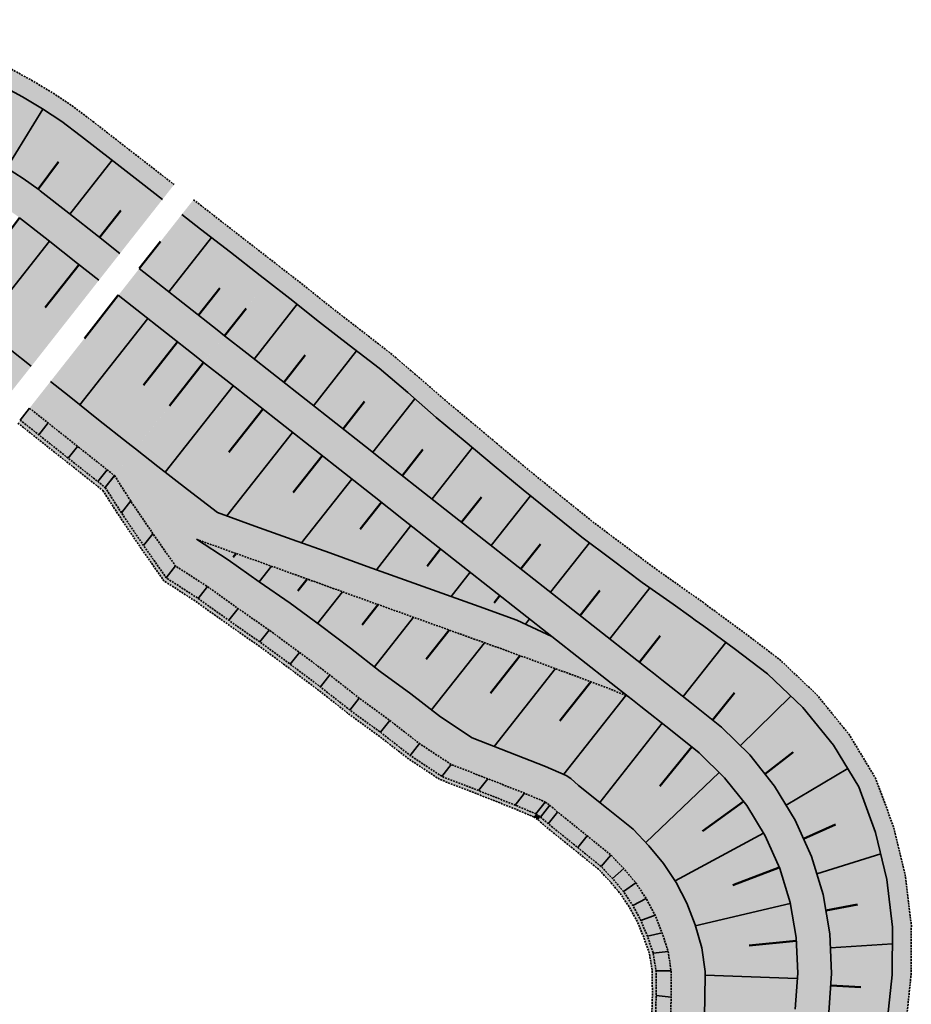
# Model space of a CAD drawing. Header units: metres. Extents: x 202556 to 220516, y 396023 to 402859.
# Tile 12 of 12: x 203007 to 203125, y 396436 to 396567. Entities that reach past the tile are written whole.
import ezdxf

# ---------------------------------------------------------------- set-up
doc = ezdxf.new("R2010")
doc.units = ezdxf.units.M
doc.linetypes.add('DASHED2', pattern=[0.375, 0.25, -0.125])
doc.layers.add('C3D-CORRIDOR', color=7, linetype='Continuous')
for name, color, linetype, lineweight in [('N-WA-GR-GRAS-V', 61, 'Continuous', 18), ('N-WA-GW-DIJK_KRUIN_BINNEN-G', 90, 'Continuous', 35), ('N-WA-GW-DIJK_KRUIN_BUITEN-G', 90, 'Continuous', 35), ('N-WA-GW-DIJK_TEEN_BINNEN-G', 90, 'Continuous', 35), ('N-WA-GW-DIJK_TEEN_BUITEN-G', 90, 'Continuous', 35), ('N-WA-GW-WATERBODEM-G', 122, 'Continuous', 35), ('N-WA-KG-ONDERHOUDGRENS_WATERSCHAP-G', 170, 'DASHED2', 35), ('N-WA-VH-VERHARDING_GRASBETONSTEEN-V', 75, 'Continuous', 18)]:
    doc.layers.add(name, color=color, linetype=linetype, lineweight=lineweight)
doc.layers.add('N-WA-GW-WATERBODEM-V', color=7, linetype='Continuous', lineweight=35, true_color=0x00cc99)

msp = doc.modelspace()

# ---------------------------------------------------------------- hatches: boundary and pattern name
at = {"layer": 'N-WA-GR-GRAS-V', "linetype": 'Continuous', "lineweight": 18}
for points in [[(202951.31, 396563.57), (202952.47, 396563.61), (202954.97, 396563.72), (202957.47, 396563.86), (202959.97, 396563.91), (202962.47, 396564.02), (202964.96, 396564.13), (202967.46, 396564.14), (202969.96, 396564.26), (202972.46, 396564.28), (202974.96, 396564.3), (202977.68, 396564.32), (202980.77, 396564.25), (202983.85, 396564.01), (202986.91, 396563.61), (202989.95, 396563.09), (202992.98, 396562.46), (202995.93, 396561.57), (202998.85, 396560.57), (203001.7, 396559.39), (203004.48, 396558.07), (203007.18, 396556.6), (203009.82, 396555.02), (203012.38, 396553.33), (203014.82, 396551.47), (203015.01, 396551.34), (203009.54, 396544.14), (203009.38, 396544.26), (203007.26, 396545.78), (203005.06, 396547.19), (203002.79, 396548.49), (203000.47, 396549.68), (202998.08, 396550.75), (202995.65, 396551.69), (202993.17, 396552.52), (202990.65, 396553.22), (202988.1, 396553.79), (202985.53, 396554.23), (202982.94, 396554.55), (202980.33, 396554.74), (202977.72, 396554.79), (202975.18, 396554.74), (202972.68, 396554.69), (202970.18, 396554.63), (202967.68, 396554.57), (202965.18, 396554.52), (202962.68, 396554.46), (202960.18, 396554.4), (202957.68, 396554.35), (202955.18, 396554.29), (202952.68, 396554.24), (202951.52, 396554.21), (202951.31, 396563.57)], [(202951.52, 396554.21), (202952.68, 396554.24), (202955.18, 396554.29), (202957.68, 396554.35), (202960.18, 396554.4), (202962.68, 396554.46), (202965.18, 396554.52), (202967.68, 396554.57), (202970.18, 396554.63), (202972.68, 396554.69), (202975.18, 396554.74), (202977.72, 396554.79), (202980.33, 396554.74), (202982.94, 396554.55), (202985.53, 396554.23), (202988.1, 396553.79), (202990.65, 396553.22), (202993.17, 396552.52), (202995.65, 396551.69), (202998.08, 396550.75), (203000.47, 396549.68), (203002.79, 396548.49), (203005.06, 396547.19), (203007.26, 396545.78), (203009.38, 396544.26), (203009.54, 396544.14), (203008.17, 396542.35), (203008.03, 396542.46), (203005.99, 396543.92), (203003.89, 396545.27), (203001.72, 396546.51), (202999.5, 396547.65), (202997.21, 396548.67), (202994.88, 396549.58), (202992.51, 396550.37), (202990.1, 396551.03), (202987.67, 396551.58), (202985.2, 396552.01), (202982.72, 396552.31), (202980.23, 396552.49), (202977.73, 396552.54), (202975.23, 396552.49), (202972.73, 396552.44), (202970.23, 396552.38), (202967.73, 396552.32), (202965.23, 396552.27), (202962.73, 396552.21), (202960.23, 396552.15), (202957.73, 396552.1), (202955.23, 396552.04), (202952.73, 396551.99), (202951.57, 396551.96), (202951.52, 396554.21)], [(202951.57, 396551.96), (202952.73, 396551.99), (202955.23, 396552.04), (202957.73, 396552.1), (202960.23, 396552.15), (202962.73, 396552.21), (202965.23, 396552.27), (202967.73, 396552.32), (202970.23, 396552.38), (202972.73, 396552.44), (202975.23, 396552.49), (202977.73, 396552.54), (202980.23, 396552.49), (202982.72, 396552.31), (202985.2, 396552.01), (202987.67, 396551.58), (202990.1, 396551.03), (202992.51, 396550.37), (202994.88, 396549.58), (202997.21, 396548.67), (202999.5, 396547.65), (203001.72, 396546.51), (203003.89, 396545.27), (203005.99, 396543.92), (203008.03, 396542.46), (203008.17, 396542.35), (203006.81, 396540.56), (203006.67, 396540.67), (203004.73, 396542.06), (203002.72, 396543.35), (203000.65, 396544.53), (202998.52, 396545.62), (202996.35, 396546.59), (202994.12, 396547.46), (202991.86, 396548.21), (202989.56, 396548.85), (202987.23, 396549.38), (202984.87, 396549.78), (202982.5, 396550.07), (202980.12, 396550.24), (202977.74, 396550.29), (202975.28, 396550.24), (202972.78, 396550.19), (202970.28, 396550.13), (202967.78, 396550.07), (202965.28, 396550.02), (202962.78, 396549.96), (202960.28, 396549.91), (202957.78, 396549.85), (202955.28, 396549.79), (202952.78, 396549.74), (202951.63, 396549.71), (202951.57, 396551.96)], [(203015.01, 396551.34), (203018.96, 396548.27), (203022.9, 396545.2), (203025.75, 396542.99), (203020.11, 396535.83), (203017.28, 396538.06), (203013.35, 396541.15), (203009.54, 396544.14), (203015.01, 396551.34)], [(203009.54, 396544.14), (203013.35, 396541.15), (203017.28, 396538.06), (203020.11, 396535.83), (203018.72, 396534.06), (203015.89, 396536.29), (203011.96, 396539.38), (203008.17, 396542.35), (203009.54, 396544.14)], [(203008.17, 396542.35), (203011.96, 396539.38), (203015.89, 396536.29), (203018.72, 396534.06), (203017.33, 396532.29), (203014.5, 396534.52), (203010.57, 396537.61), (203006.81, 396540.56), (203008.17, 396542.35)], [(203028.31, 396541), (203030.8, 396539.06), (203034.75, 396536), (203038.7, 396532.93), (203039.67, 396532.17), (203033.98, 396524.93), (203033, 396525.69), (203029.07, 396528.78), (203025.14, 396531.87), (203022.67, 396533.82), (203028.31, 396541)], [(203006.81, 396540.56), (203010.57, 396537.61), (203014.5, 396534.52), (203017.33, 396532.29), (203008.35, 396520.87), (203005.53, 396523.11), (203001.61, 396526.22), (202998.05, 396529.03), (203006.81, 396540.56)], [(203022.67, 396533.82), (203025.14, 396531.87), (203029.07, 396528.78), (203033, 396525.69), (203033.98, 396524.93), (203032.59, 396523.16), (203031.61, 396523.92), (203027.68, 396527.01), (203023.75, 396530.11), (203021.28, 396532.05), (203022.67, 396533.82)], [(203021.28, 396532.05), (203023.75, 396530.11), (203027.68, 396527.01), (203031.61, 396523.92), (203032.59, 396523.16), (203031.19, 396521.39), (203030.22, 396522.15), (203026.29, 396525.25), (203022.36, 396528.34), (203019.89, 396530.28), (203021.28, 396532.05)], [(203039.67, 396532.17), (203042.65, 396529.87), (203046.55, 396526.74), (203050.51, 396523.69), (203054.46, 396520.62), (203058.27, 396517.38), (203062.05, 396514.1), (203065.9, 396510.9), (203069.73, 396507.68), (203073.57, 396504.48), (203077.47, 396501.35), (203081.37, 396498.21), (203085.36, 396495.21), (203089.37, 396492.22), (203093.45, 396489.32), (203095.83, 396487.67), (203090.29, 396480.63), (203088.02, 396482.41), (203084.09, 396485.5), (203080.16, 396488.6), (203076.23, 396491.69), (203072.3, 396494.78), (203068.37, 396497.87), (203064.44, 396500.96), (203060.51, 396504.05), (203056.58, 396507.14), (203052.65, 396510.23), (203048.72, 396513.33), (203044.79, 396516.42), (203040.86, 396519.51), (203036.93, 396522.6), (203033.98, 396524.92), (203039.67, 396532.17)], [(203019.89, 396530.28), (203022.36, 396528.34), (203026.29, 396525.25), (203030.22, 396522.15), (203031.19, 396521.39), (203022.17, 396509.91), (203021.2, 396510.68), (203017.28, 396513.79), (203013.36, 396516.9), (203010.89, 396518.85), (203019.89, 396530.28)], [(203033.98, 396524.92), (203036.93, 396522.6), (203040.86, 396519.51), (203044.79, 396516.42), (203048.72, 396513.33), (203052.65, 396510.23), (203056.58, 396507.14), (203060.51, 396504.05), (203064.44, 396500.96), (203068.37, 396497.87), (203072.3, 396494.78), (203076.23, 396491.69), (203080.16, 396488.6), (203084.09, 396485.5), (203088.02, 396482.41), (203090.29, 396480.63), (203088.9, 396478.86), (203086.63, 396480.64), (203082.7, 396483.74), (203078.77, 396486.83), (203074.84, 396489.92), (203070.91, 396493.01), (203066.98, 396496.1), (203063.05, 396499.19), (203059.12, 396502.28), (203055.19, 396505.38), (203051.26, 396508.47), (203047.33, 396511.56), (203043.4, 396514.65), (203039.47, 396517.74), (203035.54, 396520.83), (203032.59, 396523.16), (203033.98, 396524.92)], [(203032.59, 396523.16), (203035.54, 396520.83), (203039.47, 396517.74), (203043.4, 396514.65), (203047.33, 396511.56), (203051.26, 396508.47), (203055.19, 396505.38), (203059.12, 396502.28), (203063.05, 396499.19), (203066.98, 396496.1), (203070.91, 396493.01), (203074.84, 396489.92), (203078.77, 396486.83), (203082.7, 396483.74), (203086.63, 396480.64), (203088.9, 396478.86), (203087.51, 396477.09), (203085.24, 396478.88), (203081.31, 396481.97), (203077.38, 396485.06), (203073.45, 396488.15), (203069.52, 396491.24), (203065.59, 396494.33), (203061.66, 396497.42), (203057.73, 396500.52), (203053.8, 396503.61), (203049.87, 396506.7), (203045.94, 396509.79), (203042.01, 396512.88), (203038.08, 396515.97), (203034.15, 396519.06), (203031.2, 396521.39), (203032.59, 396523.16)], [(203031.2, 396521.39), (203034.15, 396519.06), (203038.08, 396515.97), (203042.01, 396512.88), (203045.94, 396509.79), (203049.87, 396506.7), (203053.8, 396503.61), (203057.73, 396500.52), (203061.66, 396497.42), (203065.59, 396494.33), (203069.52, 396491.24), (203073.45, 396488.15), (203077.38, 396485.06), (203077.38, 396485.06), (203072.72, 396487.23), (203067.76, 396489.01), (203062.8, 396490.79), (203057.84, 396492.57), (203052.88, 396494.35), (203047.92, 396496.13), (203042.96, 396497.91), (203038, 396499.69), (203033.04, 396501.48), (203029.07, 396504.52), (203025.13, 396507.6), (203022.17, 396509.91), (203031.2, 396521.39)], [(203022.1, 396509.82), (203024.32, 396506.56), (203027.26, 396502.22), (203030.26, 396497.94), (203035.22, 396496.16), (203040.18, 396494.38), (203045.14, 396492.6), (203050.1, 396490.81), (203055.06, 396489.03), (203060.02, 396487.25), (203064.98, 396485.47), (203069.94, 396483.69), (203074.89, 396481.89), (203079.81, 396480.07), (203084.74, 396478.24), (203087.51, 396477.09), (203079.29, 396466.64), (203076.54, 396467.81), (203071.68, 396469.73), (203066.81, 396471.62), (203062.63, 396474.39), (203058.68, 396477.46), (203054.63, 396480.4), (203050.7, 396483.49), (203046.69, 396486.49), (203042.66, 396489.45), (203038.55, 396492.3), (203034.48, 396495.22), (203030.26, 396497.94), (203027.26, 396502.22), (203024.31, 396506.56), (203022.1, 396509.82), (203022.1, 396509.82)], [(203095.83, 396487.67), (203096.4, 396487.22), (203090.86, 396480.18), (203090.29, 396480.63), (203095.83, 396487.67)], [(203096.4, 396487.22), (203097.52, 396486.4), (203101.55, 396483.44), (203105.97, 396480.1), (203110.65, 396475.66), (203114.74, 396470.66), (203118.07, 396465.11), (203120.31, 396459.06), (203121.81, 396452.84), (203122.56, 396446.53), (203122.51, 396440.22), (203121.9, 396434.42), (203121.1, 396429.47), (203120.35, 396424.52), (203119.66, 396419.56), (203118.94, 396414.61), (203118.4, 396409.64), (203117.8, 396404.68), (203117.31, 396399.7), (203116.66, 396394.74), (203116.11, 396389.77), (203115.69, 396384.79), (203115.09, 396379.82), (203114.47, 396374.86), (203113.8, 396369.9), (203113.3, 396364.93), (203112.72, 396359.96), (203112.13, 396354.99), (203111.65, 396350.02), (203111.03, 396345.05), (203110.59, 396340.07), (203110.02, 396335.1), (203109.55, 396330.13), (203109.12, 396325.45), (203109.02, 396321.26), (203109.46, 396317.09), (203110.23, 396312.97), (203110.5, 396312.12), (203104.82, 396310.61), (203104.57, 396311.59), (203103.67, 396316.28), (203103.25, 396321.03), (203103.3, 396325.81), (203103.75, 396330.7), (203104.25, 396335.68), (203104.74, 396340.65), (203105.23, 396345.63), (203105.73, 396350.6), (203106.22, 396355.58), (203106.71, 396360.55), (203107.21, 396365.53), (203107.7, 396370.51), (203108.19, 396375.48), (203108.68, 396380.46), (203109.18, 396385.43), (203109.67, 396390.41), (203110.16, 396395.38), (203110.66, 396400.36), (203111.15, 396405.33), (203111.64, 396410.31), (203112.13, 396415.29), (203112.63, 396420.26), (203113.12, 396425.24), (203113.61, 396430.21), (203114.11, 396435.19), (203114.48, 396440.36), (203114.24, 396445.63), (203113.34, 396450.83), (203111.81, 396455.88), (203109.65, 396460.7), (203106.91, 396465.21), (203103.63, 396469.35), (203099.86, 396473.04), (203095.88, 396476.23), (203091.95, 396479.32), (203090.86, 396480.18), (203096.4, 396487.22)], [(203090.29, 396480.63), (203090.86, 396480.18), (203089.47, 396478.41), (203088.9, 396478.86), (203090.29, 396480.63)], [(203090.86, 396480.18), (203091.95, 396479.32), (203095.88, 396476.23), (203099.86, 396473.04), (203103.63, 396469.35), (203106.91, 396465.21), (203109.65, 396460.7), (203111.81, 396455.88), (203113.34, 396450.83), (203114.24, 396445.63), (203114.48, 396440.36), (203114.11, 396435.19), (203113.61, 396430.21), (203113.12, 396425.24), (203112.63, 396420.26), (203112.13, 396415.29), (203111.64, 396410.31), (203111.15, 396405.33), (203110.66, 396400.36), (203110.16, 396395.38), (203109.67, 396390.41), (203109.18, 396385.43), (203108.68, 396380.46), (203108.19, 396375.48), (203107.7, 396370.51), (203107.21, 396365.53), (203106.71, 396360.55), (203106.22, 396355.58), (203105.73, 396350.6), (203105.23, 396345.63), (203104.74, 396340.65), (203104.25, 396335.68), (203103.75, 396330.7), (203103.3, 396325.81), (203103.25, 396321.03), (203103.67, 396316.28), (203104.57, 396311.59), (203104.82, 396310.61), (203102.64, 396310.03), (203102.38, 396311.06), (203101.44, 396315.97), (203101, 396320.95), (203101.06, 396325.94), (203101.52, 396330.92), (203102.01, 396335.9), (203102.5, 396340.87), (203102.99, 396345.85), (203103.49, 396350.82), (203103.98, 396355.8), (203104.47, 396360.78), (203104.97, 396365.75), (203105.46, 396370.73), (203105.95, 396375.7), (203106.45, 396380.68), (203106.94, 396385.65), (203107.43, 396390.63), (203107.92, 396395.61), (203108.42, 396400.58), (203108.91, 396405.56), (203109.4, 396410.53), (203109.9, 396415.51), (203110.39, 396420.48), (203110.88, 396425.46), (203111.37, 396430.43), (203111.87, 396435.41), (203112.23, 396440.4), (203112, 396445.39), (203111.15, 396450.31), (203109.7, 396455.09), (203107.66, 396459.65), (203105.07, 396463.92), (203101.96, 396467.84), (203098.39, 396471.34), (203094.49, 396474.46), (203090.56, 396477.55), (203089.47, 396478.41), (203090.86, 396480.18)], [(203088.9, 396478.86), (203089.47, 396478.41), (203088.08, 396476.64), (203087.51, 396477.09), (203088.9, 396478.86)], [(203089.47, 396478.41), (203090.56, 396477.55), (203094.49, 396474.46), (203098.39, 396471.34), (203101.96, 396467.84), (203105.07, 396463.92), (203107.66, 396459.65), (203109.7, 396455.09), (203111.15, 396450.31), (203112, 396445.39), (203112.23, 396440.4), (203111.87, 396435.41), (203111.37, 396430.43), (203110.88, 396425.46), (203110.39, 396420.48), (203109.9, 396415.51), (203109.4, 396410.53), (203108.91, 396405.56), (203108.42, 396400.58), (203107.92, 396395.61), (203107.43, 396390.63), (203106.94, 396385.65), (203106.45, 396380.68), (203105.95, 396375.7), (203105.46, 396370.73), (203104.97, 396365.75), (203104.47, 396360.78), (203103.98, 396355.8), (203103.49, 396350.82), (203102.99, 396345.85), (203102.5, 396340.87), (203102.01, 396335.9), (203101.52, 396330.92), (203101.06, 396325.94), (203101, 396320.95), (203101.44, 396315.97), (203102.38, 396311.06), (203102.64, 396310.03), (203100.47, 396309.45), (203100.2, 396310.53), (203099.22, 396315.66), (203098.75, 396320.86), (203098.81, 396326.08), (203099.28, 396331.14), (203099.77, 396336.12), (203100.26, 396341.09), (203100.76, 396346.07), (203101.25, 396351.05), (203101.74, 396356.02), (203102.23, 396361), (203102.73, 396365.97), (203103.22, 396370.95), (203103.71, 396375.92), (203104.21, 396380.9), (203104.7, 396385.88), (203105.19, 396390.85), (203105.68, 396395.83), (203106.18, 396400.8), (203106.67, 396405.78), (203107.16, 396410.75), (203107.66, 396415.73), (203108.15, 396420.71), (203108.64, 396425.68), (203109.14, 396430.66), (203109.63, 396435.63), (203109.98, 396440.43), (203109.76, 396445.14), (203108.96, 396449.79), (203107.59, 396454.3), (203105.67, 396458.61), (203103.22, 396462.64), (203100.29, 396466.33), (203096.92, 396469.64), (203093.1, 396472.69), (203089.17, 396475.79), (203088.08, 396476.64), (203089.47, 396478.41)], [(203087.51, 396477.09), (203088.08, 396476.64), (203079.89, 396466.23), (203079.29, 396466.64), (203087.51, 396477.09)], [(203088.08, 396476.64), (203089.17, 396475.79), (203093.1, 396472.69), (203096.92, 396469.64), (203100.29, 396466.33), (203103.22, 396462.64), (203105.67, 396458.61), (203107.59, 396454.3), (203108.96, 396449.79), (203109.76, 396445.14), (203109.98, 396440.43), (203109.63, 396435.63), (203109.14, 396430.66), (203108.64, 396425.68), (203108.15, 396420.71), (203107.66, 396415.73), (203107.16, 396410.75), (203106.67, 396405.78), (203106.18, 396400.8), (203105.68, 396395.83), (203105.19, 396390.85), (203104.7, 396385.88), (203104.21, 396380.9), (203103.71, 396375.92), (203103.22, 396370.95), (203102.73, 396365.97), (203102.23, 396361), (203101.74, 396356.02), (203101.25, 396351.05), (203100.76, 396346.07), (203100.26, 396341.09), (203099.77, 396336.12), (203099.28, 396331.14), (203098.81, 396326.08), (203098.75, 396320.86), (203099.22, 396315.66), (203100.2, 396310.53), (203100.47, 396309.45), (203090.49, 396306.79), (203090.22, 396308.1), (203089.04, 396314.24), (203088.77, 396320.47), (203089.17, 396326.67), (203089.82, 396332.08), (203090.42, 396337.05), (203090.96, 396342.02), (203091.49, 396346.99), (203091.77, 396351.99), (203092.16, 396356.97), (203092.63, 396361.95), (203093.1, 396366.93), (203093.41, 396371.92), (203093.8, 396376.91), (203094.18, 396381.89), (203094.56, 396386.88), (203094.98, 396391.86), (203095.31, 396396.86), (203095.57, 396401.85), (203096.03, 396406.83), (203096.47, 396411.81), (203096.86, 396416.8), (203097.16, 396421.79), (203097.36, 396426.8), (203097.54, 396431.81), (203097.68, 396436.82), (203097.69, 396440.64), (203097.27, 396443.79), (203096.38, 396446.81), (203095.27, 396449.7), (203093.86, 396452.42), (203092.19, 396454.97), (203090.26, 396457.31), (203088.15, 396459.49), (203084.83, 396462.18), (203080.93, 396465.31), (203079.89, 396466.23), (203088.08, 396476.64)]]:
    msp.add_hatch(color=61, dxfattribs=at).paths.add_polyline_path(points, flags=0)
at = {"layer": 'N-WA-GW-WATERBODEM-V', "linetype": 'Continuous', "lineweight": 35, "true_color": 0x00cc99}
for points in [[(203008.11, 396515.32), (203010.58, 396513.36), (203014.5, 396510.25), (203018.42, 396507.15), (203019.39, 396506.38), (203018.15, 396504.81), (203017.18, 396505.58), (203013.26, 396508.68), (203009.34, 396511.79), (203006.87, 396513.75), (203008.11, 396515.32)], [(203076.51, 396463.11), (203077.11, 396462.69), (203075.87, 396461.12), (203075.27, 396461.53), (203076.51, 396463.11)], [(203077.11, 396462.69), (203078.15, 396461.78), (203082.05, 396458.64), (203085.21, 396456.08), (203086.91, 396454.29), (203088.5, 396452.4), (203089.88, 396450.33), (203091.06, 396448.12), (203092, 396445.77), (203092.8, 396443.31), (203093.19, 396440.72), (203093.2, 396437.26), (203093.06, 396432.25), (203092.88, 396427.24), (203092.68, 396422.24), (203092.38, 396417.24), (203091.99, 396412.26), (203091.55, 396407.28), (203091.09, 396402.3), (203090.83, 396397.3), (203090.5, 396392.31), (203090.08, 396387.32), (203089.7, 396382.34), (203089.32, 396377.35), (203088.93, 396372.36), (203088.62, 396367.37), (203088.15, 396362.39), (203087.68, 396357.41), (203087.29, 396352.43), (203087.02, 396347.43), (203086.48, 396342.46), (203085.94, 396337.49), (203085.34, 396332.52), (203084.68, 396326.95), (203084.27, 396320.3), (203084.59, 396313.61), (203085.85, 396307.03), (203086.14, 396305.64), (203084.21, 396305.12), (203083.91, 396306.56), (203082.6, 396313.34), (203082.27, 396320.22), (203082.68, 396327.07), (203083.35, 396332.72), (203083.95, 396337.69), (203084.49, 396342.66), (203085.03, 396347.63), (203085.3, 396352.63), (203085.69, 396357.61), (203086.16, 396362.59), (203086.63, 396367.57), (203086.94, 396372.56), (203087.33, 396377.55), (203087.71, 396382.53), (203088.09, 396387.52), (203088.51, 396392.5), (203088.84, 396397.5), (203089.1, 396402.49), (203089.56, 396407.47), (203090, 396412.45), (203090.39, 396417.44), (203090.69, 396422.44), (203090.89, 396427.44), (203091.07, 396432.45), (203091.21, 396437.46), (203091.19, 396440.75), (203090.81, 396443.09), (203090.05, 396445.31), (203089.18, 396447.42), (203088.1, 396449.4), (203086.86, 396451.26), (203085.43, 396452.96), (203083.9, 396454.57), (203080.81, 396457.07), (203076.91, 396460.21), (203075.87, 396461.12), (203077.11, 396462.69)]]:
    msp.add_hatch(color=122, dxfattribs=at).paths.add_polyline_path(points, flags=0)
msp.add_hatch(color=122, dxfattribs=at).paths.add_polyline_path([(203019.39, 396506.38), (203021.53, 396503.02), (203024.48, 396498.68), (203027.48, 396494.4), (203031.7, 396491.68), (203035.77, 396488.77), (203039.88, 396485.91), (203043.91, 396482.95), (203047.92, 396479.96), (203051.85, 396476.87), (203055.89, 396473.92), (203059.84, 396470.85), (203064.03, 396468.08), (203068.9, 396466.19), (203073.75, 396464.28), (203076.51, 396463.11), (203075.27, 396461.53), (203072.52, 396462.7), (203067.66, 396464.62), (203062.79, 396466.51), (203058.61, 396469.28), (203054.66, 396472.35), (203050.61, 396475.29), (203046.68, 396478.38), (203042.68, 396481.38), (203038.64, 396484.34), (203034.53, 396487.2), (203030.46, 396490.11), (203026.24, 396492.83), (203023.24, 396497.11), (203020.3, 396501.45), (203018.15, 396504.81)])
at = {"layer": 'N-WA-VH-VERHARDING_GRASBETONSTEEN-V', "linetype": 'Continuous', "lineweight": 18}
for points in [[(202951.26, 396566.07), (202952.42, 396566.11), (202954.91, 396566.22), (202957.41, 396566.35), (202959.91, 396566.41), (202962.41, 396566.52), (202964.91, 396566.63), (202967.41, 396566.64), (202969.91, 396566.76), (202972.41, 396566.78), (202974.91, 396566.8), (202977.67, 396566.82), (202980.89, 396566.75), (202984.09, 396566.5), (202987.27, 396566.09), (202990.44, 396565.54), (202993.58, 396564.89), (202996.66, 396563.96), (202999.7, 396562.92), (203002.66, 396561.7), (203005.56, 396560.33), (203008.37, 396558.8), (203011.12, 396557.16), (203013.78, 396555.4), (203016.33, 396553.47), (203016.52, 396553.33), (203015.01, 396551.34), (203014.82, 396551.47), (203012.38, 396553.33), (203009.82, 396555.02), (203007.18, 396556.6), (203004.48, 396558.07), (203001.7, 396559.39), (202998.85, 396560.57), (202995.93, 396561.57), (202992.98, 396562.46), (202989.95, 396563.09), (202986.91, 396563.61), (202983.85, 396564.01), (202980.77, 396564.25), (202977.68, 396564.32), (202974.96, 396564.3), (202972.46, 396564.28), (202969.96, 396564.26), (202967.46, 396564.14), (202964.96, 396564.13), (202962.47, 396564.02), (202959.97, 396563.91), (202957.47, 396563.86), (202954.97, 396563.72), (202952.47, 396563.61), (202951.31, 396563.57), (202951.26, 396566.07)], [(203016.52, 396553.33), (203020.5, 396550.23), (203024.45, 396547.17), (203027.29, 396544.96), (203025.75, 396542.99), (203022.9, 396545.2), (203018.96, 396548.27), (203015.01, 396551.34), (203016.52, 396553.33)], [(203029.86, 396542.96), (203032.34, 396541.03), (203036.29, 396537.96), (203040.24, 396534.89), (203041.22, 396534.13), (203039.67, 396532.17), (203038.7, 396532.93), (203034.75, 396536), (203030.8, 396539.06), (203028.31, 396541), (203029.86, 396542.96)], [(203041.22, 396534.13), (203044.2, 396531.83), (203048.1, 396528.7), (203052.06, 396525.65), (203056.01, 396522.58), (203059.82, 396519.34), (203063.6, 396516.06), (203067.45, 396512.87), (203071.27, 396509.64), (203075.12, 396506.45), (203079.02, 396503.31), (203082.91, 396500.18), (203086.91, 396497.17), (203090.92, 396494.19), (203095, 396491.28), (203097.38, 396489.63), (203095.83, 396487.67), (203093.45, 396489.32), (203089.37, 396492.22), (203085.36, 396495.21), (203081.37, 396498.21), (203077.47, 396501.35), (203073.57, 396504.48), (203069.73, 396507.68), (203065.9, 396510.9), (203062.05, 396514.1), (203058.27, 396517.38), (203054.46, 396520.62), (203050.51, 396523.69), (203046.55, 396526.74), (203042.65, 396529.87), (203039.67, 396532.17), (203041.22, 396534.13)], [(202998.05, 396529.03), (203001.61, 396526.22), (203005.53, 396523.11), (203008.35, 396520.87), (203005.56, 396517.34), (203002.74, 396519.57), (202998.83, 396522.68), (202995.33, 396525.45), (202998.05, 396529.03)], [(203010.89, 396518.85), (203013.36, 396516.9), (203017.28, 396513.79), (203021.2, 396510.68), (203022.17, 396509.91), (203019.39, 396506.38), (203018.42, 396507.15), (203014.5, 396510.25), (203010.58, 396513.36), (203008.11, 396515.32), (203010.89, 396518.85)], [(203006.87, 396513.75), (203009.34, 396511.79), (203013.26, 396508.68), (203017.18, 396505.58), (203018.15, 396504.81), (203017.84, 396504.41), (203016.87, 396505.18), (203012.95, 396508.29), (203009.03, 396511.39), (203006.57, 396513.35), (203006.87, 396513.75)], [(203022.1, 396509.82), (203024.31, 396506.56), (203027.26, 396502.22), (203030.26, 396497.94), (203034.48, 396495.22), (203038.55, 396492.3), (203042.66, 396489.45), (203046.69, 396486.49), (203050.7, 396483.49), (203054.63, 396480.4), (203058.68, 396477.46), (203062.63, 396474.39), (203066.81, 396471.62), (203071.68, 396469.73), (203076.54, 396467.81), (203079.29, 396466.64), (203076.51, 396463.11), (203073.75, 396464.28), (203068.9, 396466.19), (203064.03, 396468.08), (203059.84, 396470.85), (203055.89, 396473.92), (203051.85, 396476.87), (203047.92, 396479.96), (203043.91, 396482.95), (203039.88, 396485.91), (203035.77, 396488.77), (203031.7, 396491.68), (203027.48, 396494.4), (203024.48, 396498.68), (203021.53, 396503.02), (203019.32, 396506.29), (203022.1, 396509.82)], [(203022.17, 396509.91), (203025.13, 396507.6), (203029.07, 396504.52), (203033.04, 396501.48), (203038, 396499.69), (203042.96, 396497.91), (203047.92, 396496.13), (203052.88, 396494.35), (203057.84, 396492.57), (203062.8, 396490.79), (203067.76, 396489.01), (203072.72, 396487.23), (203077.38, 396485.06), (203081.31, 396481.97), (203085.24, 396478.88), (203087.51, 396477.09), (203087.51, 396477.09), (203084.74, 396478.24), (203079.81, 396480.07), (203074.89, 396481.89), (203069.94, 396483.69), (203064.98, 396485.47), (203060.02, 396487.25), (203055.06, 396489.03), (203050.1, 396490.81), (203045.14, 396492.6), (203040.18, 396494.38), (203035.22, 396496.16), (203030.26, 396497.94), (203027.26, 396502.22), (203024.31, 396506.56), (203022.1, 396509.82), (203022.17, 396509.91)], [(203097.38, 396489.63), (203097.95, 396489.18), (203096.4, 396487.22), (203095.83, 396487.67), (203097.38, 396489.63)], [(203097.95, 396489.18), (203099.07, 396488.37), (203103.1, 396485.4), (203107.6, 396481.99), (203112.51, 396477.34), (203116.79, 396472.08), (203120.29, 396466.28), (203122.65, 396459.94), (203124.24, 396453.42), (203125.05, 396446.8), (203125.01, 396440.18), (203124.39, 396434.17), (203123.59, 396429.22), (203122.84, 396424.27), (203122.15, 396419.32), (203121.43, 396414.36), (203120.88, 396409.39), (203120.28, 396404.43), (203119.8, 396399.45), (203119.14, 396394.49), (203118.6, 396389.52), (203118.17, 396384.54), (203117.57, 396379.58), (203116.96, 396374.61), (203116.29, 396369.65), (203115.79, 396364.68), (203115.2, 396359.71), (203114.61, 396354.75), (203114.14, 396349.77), (203113.52, 396344.81), (203113.07, 396339.83), (203112.51, 396334.86), (203112.04, 396329.88), (203111.62, 396325.3), (203111.52, 396321.35), (203111.94, 396317.43), (203112.66, 396313.56), (203112.91, 396312.76), (203110.5, 396312.12), (203110.23, 396312.97), (203109.46, 396317.09), (203109.02, 396321.26), (203109.12, 396325.45), (203109.55, 396330.13), (203110.02, 396335.1), (203110.59, 396340.07), (203111.03, 396345.05), (203111.65, 396350.02), (203112.13, 396354.99), (203112.72, 396359.96), (203113.3, 396364.93), (203113.8, 396369.9), (203114.47, 396374.86), (203115.09, 396379.82), (203115.69, 396384.79), (203116.11, 396389.77), (203116.66, 396394.74), (203117.31, 396399.7), (203117.8, 396404.68), (203118.4, 396409.64), (203118.94, 396414.61), (203119.66, 396419.56), (203120.35, 396424.52), (203121.1, 396429.47), (203121.9, 396434.42), (203122.51, 396440.22), (203122.56, 396446.53), (203121.81, 396452.84), (203120.31, 396459.06), (203118.07, 396465.11), (203114.74, 396470.66), (203110.65, 396475.66), (203105.97, 396480.1), (203101.55, 396483.44), (203097.52, 396486.4), (203096.4, 396487.22), (203097.95, 396489.18)], [(203079.29, 396466.64), (203079.89, 396466.23), (203077.11, 396462.69), (203076.51, 396463.11), (203079.29, 396466.64)], [(203079.89, 396466.23), (203080.93, 396465.31), (203084.83, 396462.18), (203088.15, 396459.49), (203090.26, 396457.31), (203092.19, 396454.97), (203093.86, 396452.42), (203095.27, 396449.7), (203096.38, 396446.81), (203097.27, 396443.79), (203097.69, 396440.64), (203097.68, 396436.82), (203097.54, 396431.81), (203097.36, 396426.8), (203097.16, 396421.79), (203096.86, 396416.8), (203096.47, 396411.81), (203096.03, 396406.83), (203095.57, 396401.85), (203095.31, 396396.86), (203094.98, 396391.86), (203094.56, 396386.88), (203094.18, 396381.89), (203093.8, 396376.91), (203093.41, 396371.92), (203093.1, 396366.93), (203092.63, 396361.95), (203092.16, 396356.97), (203091.77, 396351.99), (203091.49, 396346.99), (203090.96, 396342.02), (203090.42, 396337.05), (203089.82, 396332.08), (203089.17, 396326.67), (203088.77, 396320.47), (203089.04, 396314.24), (203090.22, 396308.1), (203090.49, 396306.79), (203086.14, 396305.64), (203085.85, 396307.03), (203084.59, 396313.61), (203084.27, 396320.3), (203084.68, 396326.95), (203085.34, 396332.52), (203085.94, 396337.49), (203086.48, 396342.46), (203087.02, 396347.43), (203087.29, 396352.43), (203087.68, 396357.41), (203088.15, 396362.39), (203088.62, 396367.37), (203088.93, 396372.36), (203089.32, 396377.35), (203089.7, 396382.34), (203090.08, 396387.32), (203090.5, 396392.31), (203090.83, 396397.3), (203091.09, 396402.3), (203091.55, 396407.28), (203091.99, 396412.26), (203092.38, 396417.24), (203092.68, 396422.24), (203092.88, 396427.24), (203093.06, 396432.25), (203093.2, 396437.26), (203093.19, 396440.72), (203092.8, 396443.31), (203092, 396445.77), (203091.06, 396448.12), (203089.88, 396450.33), (203088.5, 396452.4), (203086.91, 396454.29), (203085.21, 396456.08), (203082.05, 396458.64), (203078.15, 396461.78), (203077.11, 396462.69), (203079.89, 396466.23)], [(203075.27, 396461.53), (203075.87, 396461.12), (203075.56, 396460.73), (203074.97, 396461.14), (203075.27, 396461.53)], [(203075.87, 396461.12), (203076.91, 396460.21), (203080.81, 396457.07), (203083.9, 396454.57), (203085.43, 396452.96), (203086.86, 396451.26), (203088.1, 396449.4), (203089.18, 396447.42), (203090.05, 396445.31), (203090.81, 396443.09), (203091.19, 396440.75), (203091.21, 396437.46), (203091.07, 396432.45), (203090.89, 396427.44), (203090.69, 396422.44), (203090.39, 396417.44), (203090, 396412.45), (203089.56, 396407.47), (203089.1, 396402.49), (203088.84, 396397.5), (203088.51, 396392.5), (203088.09, 396387.52), (203087.71, 396382.53), (203087.33, 396377.55), (203086.94, 396372.56), (203086.63, 396367.57), (203086.16, 396362.59), (203085.69, 396357.61), (203085.3, 396352.63), (203085.03, 396347.63), (203084.49, 396342.66), (203083.95, 396337.69), (203083.35, 396332.72), (203082.68, 396327.07), (203082.27, 396320.22), (203082.6, 396313.34), (203083.91, 396306.56), (203084.21, 396305.12), (203083.73, 396304.99), (203083.42, 396306.44), (203082.11, 396313.27), (203081.77, 396320.2), (203082.18, 396327.1), (203082.85, 396332.77), (203083.45, 396337.74), (203083.99, 396342.71), (203084.53, 396347.68), (203084.8, 396352.68), (203085.19, 396357.66), (203085.67, 396362.64), (203086.13, 396367.62), (203086.44, 396372.61), (203086.83, 396377.6), (203087.21, 396382.58), (203087.6, 396387.57), (203088.01, 396392.55), (203088.34, 396397.55), (203088.6, 396402.54), (203089.07, 396407.52), (203089.51, 396412.5), (203089.89, 396417.49), (203090.19, 396422.48), (203090.39, 396427.49), (203090.57, 396432.5), (203090.71, 396437.51), (203090.69, 396440.76), (203090.31, 396443.04), (203089.56, 396445.19), (203088.72, 396447.24), (203087.66, 396449.17), (203086.45, 396450.97), (203085.06, 396452.62), (203083.57, 396454.19), (203080.5, 396456.68), (203076.61, 396459.81), (203075.57, 396460.73), (203075.87, 396461.12)]]:
    msp.add_hatch(color=75, dxfattribs=at).paths.add_polyline_path(points, flags=0)
msp.add_hatch(color=75, dxfattribs=at).paths.add_polyline_path([(203018.15, 396504.81), (203020.3, 396501.45), (203023.24, 396497.11), (203026.24, 396492.83), (203030.46, 396490.11), (203034.53, 396487.2), (203038.64, 396484.34), (203042.68, 396481.38), (203046.68, 396478.38), (203050.61, 396475.29), (203054.66, 396472.35), (203058.61, 396469.28), (203062.79, 396466.51), (203067.66, 396464.62), (203072.52, 396462.7), (203075.27, 396461.53), (203074.96, 396461.14), (203072.21, 396462.31), (203067.36, 396464.23), (203062.48, 396466.12), (203058.3, 396468.89), (203054.35, 396471.95), (203050.3, 396474.9), (203046.37, 396477.99), (203042.37, 396480.98), (203038.33, 396483.94), (203034.22, 396486.8), (203030.15, 396489.71), (203025.93, 396492.44), (203022.93, 396496.72), (203019.99, 396501.06), (203017.84, 396504.41)])

# ---------------------------------------------------------------- linework, layer by layer
at = {"layer": 'C3D-CORRIDOR', "color": 7, "linetype": 'Continuous', "lineweight": 35}
for p, q in [((203005.11, 396547.16, 16.1), (203009.88, 396554.98, 13.05)), ((203013.47, 396541.06, 16.1), (203019.07, 396548.18, 13.08)), ((203010.75, 396537.47, 16.1), (203001.78, 396526.08, 13.2)), ((203026.6, 396530.73, 16.1), (203032.26, 396537.93, 13.05)), ((203037.91, 396521.83, 16.1), (203043.62, 396529.09, 13.02)), ((203023.81, 396527.19, 16.1), (203014.81, 396515.75, 13.19)), ((203045.77, 396515.65, 16.1), (203051.49, 396522.93, 13.01)), ((203035.13, 396518.3, 16.1), (203026.11, 396506.84, 13.18)), ((203053.63, 396509.47, 16.1), (203059.21, 396516.56, 13.09)), ((203042.99, 396512.11, 16.1), (203034.27, 396501.03, 13.28)), ((203061.49, 396503.29, 16.1), (203066.85, 396510.1, 13.21)), ((203050.84, 396505.93, 16.1), (203044.19, 396497.47, 13.95)), ((203069.35, 396497.1, 16.1), (203074.54, 396503.7, 13.3)), ((203058.7, 396499.75, 16.1), (203054.11, 396493.91, 14.61)), ((203030.73, 396497.64, 13.24), (203030.81, 396497.74, 13.23)), ((203077.21, 396490.92, 16.1), (203082.36, 396497.47, 13.32)), ((203040.22, 396494.36, 13.87), (203038.58, 396492.28, 13.34)), ((203066.56, 396493.57, 16.1), (203064.03, 396490.35, 15.28)), ((203085.07, 396484.74, 16.1), (203090.39, 396491.5, 13.23)), ((203049.63, 396490.98, 14.5), (203046.31, 396486.77, 13.43)), ((203059.04, 396487.6, 15.13), (203053.86, 396481.01, 13.46)), ((203074.42, 396487.38, 16.1), (203073.88, 396486.69, 15.92)), ((203068.45, 396484.22, 15.76), (203061.44, 396475.31, 13.5)), ((203094.79, 396477.09, 16.1), (203100.44, 396484.26, 13.06)), ((203077.85, 396480.8, 16.1), (203069.74, 396470.48, 13.48)), ((203087.19, 396477.22, 16.1), (203078.97, 396466.78, 13.44)), ((203102.37, 396470.58, 16.1), (203109.08, 396477.15, 12.96)), ((203092.01, 396473.55, 16.1), (203083.75, 396463.05, 13.43)), ((203099.58, 396467.03, 16.1), (203089.82, 396457.76, 13.4)), ((203108.45, 396462.68, 16.1), (203116.61, 396467.55, 12.93)), ((203105.45, 396458.97, 16.1), (203093.71, 396452.65, 13.43)), ((203112.5, 396453.58, 16.1), (203120.99, 396456.22, 13.13)), ((203108.99, 396449.65, 16.1), (203096.4, 396446.71, 13.51)), ((203114.32, 396443.78, 16.1), (203122.54, 396444.31, 13.35)), ((203109.93, 396439.72, 16.1), (203097.69, 396440.16, 13.65))]:
    msp.add_line(p, q, dxfattribs=at)
at = {"layer": 'C3D-CORRIDOR', "color": 7, "linetype": 'Continuous', "lineweight": 50}
for p, q in [((203009.25, 396544.35, 16.1), (203011.96, 396547.97, 14.59)), ((203017.4, 396537.96, 16.1), (203020.21, 396541.54, 14.58)), ((203006.81, 396540.56, 16.1), (203002.43, 396534.8, 14.65)), ((203022.67, 396533.82, 16.1), (203025.49, 396537.41, 14.58)), ((203014.68, 396534.38, 16.1), (203010.19, 396528.68, 14.65)), ((203030.53, 396527.64, 16.1), (203033.37, 396531.25, 14.57)), ((203019.89, 396530.28, 16.1), (203015.39, 396524.57, 14.65)), ((203033.98, 396524.92, 16.1), (203036.83, 396528.55, 14.56)), ((203027.74, 396524.1, 16.1), (203023.24, 396518.37, 14.64)), ((203031.2, 396521.39, 16.1), (203026.68, 396515.65, 14.64)), ((203041.84, 396518.74, 16.1), (203044.69, 396522.36, 14.56)), ((203049.7, 396512.56, 16.1), (203052.55, 396516.19, 14.56)), ((203039.06, 396515.21, 16.1), (203034.56, 396509.49, 14.64)), ((203057.56, 396506.38, 16.1), (203060.28, 396509.84, 14.63)), ((203046.92, 396509.02, 16.1), (203043.07, 396504.14, 14.86)), ((203065.42, 396500.19, 16.1), (203068.05, 396503.54, 14.68)), ((203054.77, 396502.84, 16.1), (203051.96, 396499.27, 15.19)), ((203062.63, 396496.66, 16.1), (203060.85, 396494.39, 15.52)), ((203073.28, 396494.01, 16.1), (203075.86, 396497.29, 14.71)), ((203035.51, 396496.05, 13.55), (203035.12, 396495.55, 13.42)), ((203044.92, 396492.67, 14.18), (203043.7, 396491.12, 13.79)), ((203070.49, 396490.48, 16.1), (203069.74, 396489.52, 15.86)), ((203081.14, 396487.83, 16.1), (203083.75, 396491.15, 14.69)), ((203054.34, 396489.29, 14.82), (203052.23, 396486.61, 14.13)), ((203063.75, 396485.91, 15.45), (203060.71, 396482.05, 14.47)), ((203089, 396481.65, 16.1), (203091.73, 396485.13, 14.62)), ((203073.16, 396482.52, 16.02), (203069.25, 396477.56, 14.75)), ((203082.54, 396479.05, 16.1), (203078.45, 396473.86, 14.78)), ((203098.7, 396473.97, 16.1), (203101.61, 396477.58, 14.55)), ((203095.92, 396470.43, 16.1), (203091.72, 396465.22, 14.76)), ((203105.64, 396466.81, 16.1), (203109.4, 396469.7, 14.52)), ((203102.78, 396463.2, 16.1), (203097.34, 396459.26, 14.76)), ((203110.75, 396458.25, 16.1), (203114.98, 396460.14, 14.55)), ((203107.53, 396454.43, 16.1), (203101.38, 396452.1, 14.78)), ((203113.7, 396448.74, 16.1), (203117.91, 396449.51, 14.67)), ((203109.78, 396444.72, 16.1), (203103.55, 396444.11, 14.85)), ((203114.36, 396438.79, 16.1), (203118.34, 396438.58, 14.77))]:
    msp.add_line(p, q, dxfattribs=at)
at = {"layer": 'N-WA-GW-DIJK_KRUIN_BINNEN-G', "color": 90, "linetype": 'Continuous', "lineweight": 35}
msp.add_line((203087.51, 396477.09, 16.1), (203088.08, 396476.64, 16.1), dxfattribs=at)
for points, elevation in [([(203006.81, 396540.56), (203010.57, 396537.61), (203014.5, 396534.52), (203017.33, 396532.29)], 16.1), ([(203019.89, 396530.28), (203022.36, 396528.34), (203026.29, 396525.25), (203030.22, 396522.15), (203031.19, 396521.39)], 16.1), ([(203031.2, 396521.39), (203034.15, 396519.06), (203038.08, 396515.97), (203042.01, 396512.88), (203045.94, 396509.79), (203049.87, 396506.7), (203053.8, 396503.61), (203057.73, 396500.52), (203061.66, 396497.42), (203065.59, 396494.33), (203069.52, 396491.24), (203073.45, 396488.15), (203077.38, 396485.06), (203081.31, 396481.97), (203085.24, 396478.88), (203087.51, 396477.09)], 16.1), ([(203077.38, 396485.06), (203072.72, 396487.23), (203067.76, 396489.01), (203062.8, 396490.79), (203057.84, 396492.57), (203052.88, 396494.35), (203047.92, 396496.13), (203042.96, 396497.91), (203038, 396499.69), (203033.04, 396501.48), (203029.07, 396504.52), (203025.13, 396507.6), (203022.17, 396509.91)], 13.18), ([(203088.08, 396476.64), (203089.17, 396475.79), (203093.1, 396472.69), (203096.92, 396469.64), (203100.29, 396466.33), (203103.22, 396462.64), (203105.67, 396458.61), (203107.59, 396454.3), (203108.96, 396449.79), (203109.76, 396445.14), (203109.98, 396440.43), (203109.63, 396435.63)], 16.1)]:
    msp.add_lwpolyline(points, dxfattribs=dict(at, elevation=elevation))
at = {"layer": 'N-WA-GW-DIJK_KRUIN_BUITEN-G', "color": 90, "linetype": 'Continuous', "lineweight": 35}
msp.add_line((203090.29, 396480.63, 16.1), (203090.86, 396480.18, 16.1), dxfattribs=at)
at = {"layer": 'N-WA-GW-DIJK_KRUIN_BUITEN-G', "color": 90, "linetype": 'Continuous', "lineweight": 35, "elevation": 16.1}
for points in [[(203005.06, 396547.19), (203007.26, 396545.78), (203009.38, 396544.26), (203009.54, 396544.14)], [(203009.54, 396544.14), (203013.35, 396541.15), (203017.28, 396538.06), (203020.11, 396535.83)], [(203022.67, 396533.82), (203025.14, 396531.87), (203029.07, 396528.78), (203033, 396525.69), (203033.98, 396524.93)], [(203033.98, 396524.92), (203036.93, 396522.6), (203040.86, 396519.51), (203044.79, 396516.42), (203048.72, 396513.33), (203052.65, 396510.23), (203056.58, 396507.14), (203060.51, 396504.05), (203064.44, 396500.96), (203068.37, 396497.87), (203072.3, 396494.78), (203076.23, 396491.69), (203080.16, 396488.6), (203084.09, 396485.5), (203088.02, 396482.41), (203090.29, 396480.63)], [(203090.86, 396480.18), (203091.95, 396479.32), (203095.88, 396476.23), (203099.86, 396473.04), (203103.63, 396469.35), (203106.91, 396465.21), (203109.65, 396460.7), (203111.81, 396455.88), (203113.34, 396450.83), (203114.24, 396445.63), (203114.48, 396440.36), (203114.11, 396435.19)]]:
    msp.add_lwpolyline(points, dxfattribs=at)
at = {"layer": 'N-WA-GW-DIJK_TEEN_BINNEN-G', "color": 90, "linetype": 'Continuous', "lineweight": 35}
msp.add_line((203079.29, 396466.64, 13.44), (203079.89, 396466.23, 13.45), dxfattribs=at)
for points, elevation in [([(202998.05, 396529.03), (203001.61, 396526.22), (203005.53, 396523.11), (203008.35, 396520.87)], 13.2), ([(203010.89, 396518.85), (203013.36, 396516.9), (203017.28, 396513.79), (203021.2, 396510.68), (203022.17, 396509.91)], 13.19), ([(203079.89, 396466.23), (203080.93, 396465.31), (203084.83, 396462.18), (203088.15, 396459.49), (203090.26, 396457.31), (203092.19, 396454.97), (203093.86, 396452.42), (203095.27, 396449.7), (203096.38, 396446.81), (203097.27, 396443.79), (203097.69, 396440.64), (203097.68, 396436.82), (203097.54, 396431.81)], 13.45)]:
    msp.add_lwpolyline(points, dxfattribs=dict(at, elevation=elevation))
at = {"layer": 'N-WA-GW-DIJK_TEEN_BUITEN-G', "color": 90, "linetype": 'Continuous', "lineweight": 35}
msp.add_line((203095.83, 396487.67, 13.11), (203096.4, 396487.22, 13.11), dxfattribs=at)
for points, elevation in [([(203004.48, 396558.07), (203007.18, 396556.6), (203009.82, 396555.02), (203012.38, 396553.33), (203014.82, 396551.47), (203015.01, 396551.34)], 12.98), ([(203015.01, 396551.34), (203018.96, 396548.27), (203022.9, 396545.2), (203025.75, 396542.99)], 13.09), ([(203028.31, 396541), (203030.8, 396539.06), (203034.75, 396536), (203038.7, 396532.93), (203039.67, 396532.17)], 13.06), ([(203039.67, 396532.17), (203042.65, 396529.87), (203046.55, 396526.74), (203050.51, 396523.69), (203054.46, 396520.62), (203058.27, 396517.38), (203062.05, 396514.1), (203065.9, 396510.9), (203069.73, 396507.68), (203073.57, 396504.48), (203077.47, 396501.35), (203081.37, 396498.21), (203085.36, 396495.21), (203089.37, 396492.22), (203093.45, 396489.32), (203095.83, 396487.67)], 13.03), ([(203030.26, 396497.94), (203034.48, 396495.22), (203038.55, 396492.3), (203042.66, 396489.45), (203046.69, 396486.49), (203050.7, 396483.49), (203054.63, 396480.4), (203058.68, 396477.46), (203062.63, 396474.39), (203066.81, 396471.62), (203071.68, 396469.73), (203076.54, 396467.81), (203079.29, 396466.64)], 13.17), ([(203096.4, 396487.22), (203097.52, 396486.4), (203101.55, 396483.44), (203105.97, 396480.1), (203110.65, 396475.66), (203114.74, 396470.66), (203118.07, 396465.11), (203120.31, 396459.06), (203121.81, 396452.84), (203122.56, 396446.53), (203122.51, 396440.22), (203121.9, 396434.42)], 13.11)]:
    msp.add_lwpolyline(points, dxfattribs=dict(at, elevation=elevation))
at = {"layer": 'N-WA-GW-WATERBODEM-G', "color": 122, "linetype": 'Continuous', "lineweight": 35}
for p, q in [((203008.11, 396515.32, 13.19), (203006.87, 396513.75, 13.19)), ((203010.58, 396513.36, 13.19), (203009.34, 396511.79, 13.19)), ((203014.5, 396510.25, 13.19), (203013.26, 396508.68, 13.19)), ((203018.42, 396507.15, 13.18), (203017.18, 396505.58, 13.18)), ((203019.32, 396506.29, 13.17), (203018.08, 396504.71, 13.17)), ((203019.39, 396506.38, 13.18), (203018.15, 396504.81, 13.18)), ((203021.53, 396503.02, 13.15), (203020.3, 396501.45, 13.15)), ((203024.48, 396498.68, 13.15), (203023.24, 396497.11, 13.15)), ((203027.48, 396494.4, 13.23), (203026.24, 396492.83, 13.23)), ((203031.7, 396491.68, 13.29), (203030.46, 396490.11, 13.29)), ((203035.77, 396488.77, 13.34), (203034.53, 396487.2, 13.34)), ((203039.88, 396485.91, 13.4), (203038.64, 396484.34, 13.4)), ((203043.91, 396482.95, 13.43), (203042.68, 396481.38, 13.43)), ((203047.92, 396479.96, 13.45), (203046.68, 396478.38, 13.45)), ((203051.85, 396476.87, 13.46), (203050.61, 396475.29, 13.46)), ((203055.89, 396473.92, 13.49), (203054.66, 396472.35, 13.49)), ((203059.84, 396470.85, 13.5), (203058.61, 396469.28, 13.5)), ((203064.03, 396468.08, 13.49), (203062.79, 396466.51, 13.49)), ((203068.9, 396466.19, 13.47), (203067.66, 396464.62, 13.47)), ((203073.75, 396464.28, 13.45), (203072.52, 396462.7, 13.45)), ((203076.51, 396463.11, 13.44), (203075.27, 396461.53, 13.44)), ((203076.51, 396463.11, 13.44), (203075.27, 396461.53, 13.44)), ((203077.11, 396462.69, 13.45), (203075.87, 396461.12, 13.45)), ((203077.11, 396462.69, 13.45), (203075.87, 396461.12, 13.45)), ((203078.15, 396461.78, 13.44), (203076.91, 396460.21, 13.44)), ((203082.05, 396458.64, 13.42), (203080.81, 396457.07, 13.42)), ((203085.21, 396456.08, 13.42), (203083.9, 396454.57, 13.42)), ((203086.91, 396454.29, 13.4), (203085.43, 396452.96, 13.4)), ((203088.5, 396452.4, 13.41), (203086.86, 396451.26, 13.41)), ((203089.88, 396450.33, 13.43), (203088.1, 396449.4, 13.43)), ((203091.06, 396448.12, 13.47), (203089.18, 396447.42, 13.47)), ((203092, 396445.77, 13.51), (203090.05, 396445.31, 13.51)), ((203092.8, 396443.31, 13.59), (203090.81, 396443.09, 13.59)), ((203093.19, 396440.72, 13.64), (203091.19, 396440.75, 13.64)), ((203093.2, 396437.26, 13.7), (203091.21, 396437.46, 13.7))]:
    msp.add_line(p, q, dxfattribs=at)
at = {"layer": 'N-WA-KG-ONDERHOUDGRENS_WATERSCHAP-G', "color": 170, "linetype": 'DASHED2', "lineweight": 35}
for p, q in [((203097.38, 396489.63, 13.11), (203097.95, 396489.18, 13.11)), ((203076.51, 396463.11, 13.44), (203077.11, 396462.69, 13.45)), ((203075.27, 396461.53, 13.44), (203075.87, 396461.12, 13.45)), ((203074.97, 396461.14, 13.44), (203075.56, 396460.73, 13.45))]:
    msp.add_line(p, q, dxfattribs=at)
at = {"layer": 'N-WA-KG-ONDERHOUDGRENS_WATERSCHAP-G', "color": 170, "linetype": 'DASHED2', "lineweight": 35, "flags": 128}
for points, elevation in [([(202951.26, 396566.07), (202952.42, 396566.11), (202954.91, 396566.22), (202957.41, 396566.35), (202959.91, 396566.41), (202962.41, 396566.52), (202964.91, 396566.63), (202967.41, 396566.64), (202969.91, 396566.76), (202972.41, 396566.78), (202974.91, 396566.8), (202977.67, 396566.82), (202980.89, 396566.75), (202984.09, 396566.5), (202987.27, 396566.09), (202990.44, 396565.54), (202993.58, 396564.89), (202996.66, 396563.96), (202999.7, 396562.92), (203002.66, 396561.7), (203005.56, 396560.33), (203008.37, 396558.8), (203011.12, 396557.16), (203013.78, 396555.4), (203016.33, 396553.47), (203016.52, 396553.33)], 12.98), ([(203016.52, 396553.33), (203020.5, 396550.23), (203024.45, 396547.17), (203027.29, 396544.96)], 13.09), ([(203029.86, 396542.96), (203032.34, 396541.03), (203036.29, 396537.96), (203040.24, 396534.89), (203041.22, 396534.13)], 13.06), ([(203041.22, 396534.13), (203044.2, 396531.83), (203048.1, 396528.7), (203052.06, 396525.65), (203056.01, 396522.58), (203059.82, 396519.34), (203063.6, 396516.06), (203067.45, 396512.87), (203071.27, 396509.64), (203075.12, 396506.45), (203079.02, 396503.31), (203082.91, 396500.18), (203086.91, 396497.17), (203090.92, 396494.19), (203095, 396491.28), (203097.38, 396489.63)], 13.03), ([(203008.11, 396515.32), (203010.58, 396513.36), (203014.5, 396510.25), (203018.42, 396507.15), (203019.39, 396506.38)], 13.19), ([(203006.87, 396513.75), (203009.34, 396511.79), (203013.26, 396508.68), (203017.18, 396505.58), (203018.15, 396504.81)], 13.19), ([(203006.57, 396513.35), (203009.03, 396511.39), (203012.95, 396508.29), (203016.87, 396505.18), (203017.84, 396504.41)], 13.19), ([(203019.39, 396506.38), (203021.53, 396503.02), (203024.48, 396498.68), (203027.48, 396494.4), (203031.7, 396491.68), (203035.77, 396488.77), (203039.88, 396485.91), (203043.91, 396482.95), (203047.92, 396479.96), (203051.85, 396476.87), (203055.89, 396473.92), (203059.84, 396470.85), (203064.03, 396468.08), (203068.9, 396466.19), (203073.75, 396464.28), (203076.51, 396463.11)], 13.17), ([(203017.84, 396504.41), (203019.99, 396501.06), (203022.93, 396496.72), (203025.93, 396492.44), (203030.15, 396489.71), (203034.22, 396486.8), (203038.33, 396483.94), (203042.37, 396480.98), (203046.37, 396477.99), (203050.3, 396474.9), (203054.35, 396471.95), (203058.3, 396468.89), (203062.48, 396466.12), (203067.36, 396464.23), (203072.21, 396462.31), (203074.96, 396461.14)], 13.17), ([(203018.15, 396504.81), (203020.3, 396501.45), (203023.24, 396497.11), (203026.24, 396492.83), (203030.46, 396490.11), (203034.53, 396487.2), (203038.64, 396484.34), (203042.68, 396481.38), (203046.68, 396478.38), (203050.61, 396475.29), (203054.66, 396472.35), (203058.61, 396469.28), (203062.79, 396466.51), (203067.66, 396464.62), (203072.52, 396462.7), (203075.27, 396461.53)], 13.17), ([(203030.26, 396497.94), (203035.22, 396496.16), (203040.18, 396494.38), (203045.14, 396492.6), (203050.1, 396490.81), (203055.06, 396489.03), (203060.02, 396487.25), (203064.98, 396485.47), (203069.94, 396483.69), (203074.89, 396481.89), (203079.81, 396480.07), (203084.74, 396478.24), (203087.51, 396477.09)], 13.18), ([(203097.95, 396489.18), (203099.07, 396488.37), (203103.1, 396485.4), (203107.6, 396481.99), (203112.51, 396477.34), (203116.79, 396472.08), (203120.29, 396466.28), (203122.65, 396459.94), (203124.24, 396453.42), (203125.05, 396446.8), (203125.01, 396440.18), (203124.39, 396434.17), (203123.59, 396429.22), (203122.84, 396424.27), (203122.15, 396419.32), (203121.43, 396414.36), (203120.88, 396409.39), (203120.28, 396404.43), (203119.8, 396399.45), (203119.14, 396394.49), (203118.6, 396389.52), (203118.17, 396384.54), (203117.57, 396379.58), (203116.96, 396374.61), (203116.29, 396369.65), (203115.79, 396364.68), (203115.2, 396359.71), (203114.61, 396354.75), (203114.14, 396349.77), (203113.52, 396344.81), (203113.07, 396339.83), (203112.51, 396334.86), (203112.04, 396329.88), (203111.62, 396325.3), (203111.52, 396321.35), (203111.94, 396317.43), (203112.66, 396313.56), (203112.91, 396312.76)], 13.11), ([(203077.11, 396462.69), (203078.15, 396461.78), (203082.05, 396458.64), (203085.21, 396456.08), (203086.91, 396454.29), (203088.5, 396452.4), (203089.88, 396450.33), (203091.06, 396448.12), (203092, 396445.77), (203092.8, 396443.31), (203093.19, 396440.72), (203093.2, 396437.26), (203093.06, 396432.25), (203092.88, 396427.24), (203092.68, 396422.24), (203092.38, 396417.24), (203091.99, 396412.26), (203091.55, 396407.28), (203091.09, 396402.3), (203090.83, 396397.3), (203090.5, 396392.31), (203090.08, 396387.32), (203089.7, 396382.34), (203089.32, 396377.35), (203088.93, 396372.36), (203088.62, 396367.37), (203088.15, 396362.39), (203087.68, 396357.41), (203087.29, 396352.43), (203087.02, 396347.43), (203086.48, 396342.46), (203085.94, 396337.49), (203085.34, 396332.52), (203084.68, 396326.95), (203084.27, 396320.3), (203084.59, 396313.61), (203085.85, 396307.03), (203086.14, 396305.64)], 13.45), ([(203075.57, 396460.73), (203076.61, 396459.81), (203080.5, 396456.68), (203083.57, 396454.19), (203085.06, 396452.62), (203086.45, 396450.97), (203087.66, 396449.17), (203088.72, 396447.24), (203089.56, 396445.19), (203090.31, 396443.04), (203090.69, 396440.76), (203090.71, 396437.51), (203090.57, 396432.5), (203090.39, 396427.49), (203090.19, 396422.48), (203089.89, 396417.49), (203089.51, 396412.5), (203089.07, 396407.52), (203088.6, 396402.54), (203088.34, 396397.55), (203088.01, 396392.55), (203087.6, 396387.57), (203087.21, 396382.58), (203086.83, 396377.6), (203086.44, 396372.61), (203086.13, 396367.62), (203085.67, 396362.64), (203085.19, 396357.66), (203084.8, 396352.68), (203084.53, 396347.68), (203083.99, 396342.71), (203083.45, 396337.74), (203082.85, 396332.77), (203082.18, 396327.1), (203081.77, 396320.2), (203082.11, 396313.27), (203083.42, 396306.44), (203083.73, 396304.99)], 13.45), ([(203075.87, 396461.12), (203076.91, 396460.21), (203080.81, 396457.07), (203083.9, 396454.57), (203085.43, 396452.96), (203086.86, 396451.26), (203088.1, 396449.4), (203089.18, 396447.42), (203090.05, 396445.31), (203090.81, 396443.09), (203091.19, 396440.75), (203091.21, 396437.46), (203091.07, 396432.45), (203090.89, 396427.44), (203090.69, 396422.44), (203090.39, 396417.44), (203090, 396412.45), (203089.56, 396407.47), (203089.1, 396402.49), (203088.84, 396397.5), (203088.51, 396392.5), (203088.09, 396387.52), (203087.71, 396382.53), (203087.33, 396377.55), (203086.94, 396372.56), (203086.63, 396367.57), (203086.16, 396362.59), (203085.69, 396357.61), (203085.3, 396352.63), (203085.03, 396347.63), (203084.49, 396342.66), (203083.95, 396337.69), (203083.35, 396332.72), (203082.68, 396327.07), (203082.27, 396320.22), (203082.6, 396313.34), (203083.91, 396306.56), (203084.21, 396305.12)], 13.45)]:
    msp.add_lwpolyline(points, dxfattribs=dict(at, elevation=elevation))

doc.saveas('drawing.dxf')
